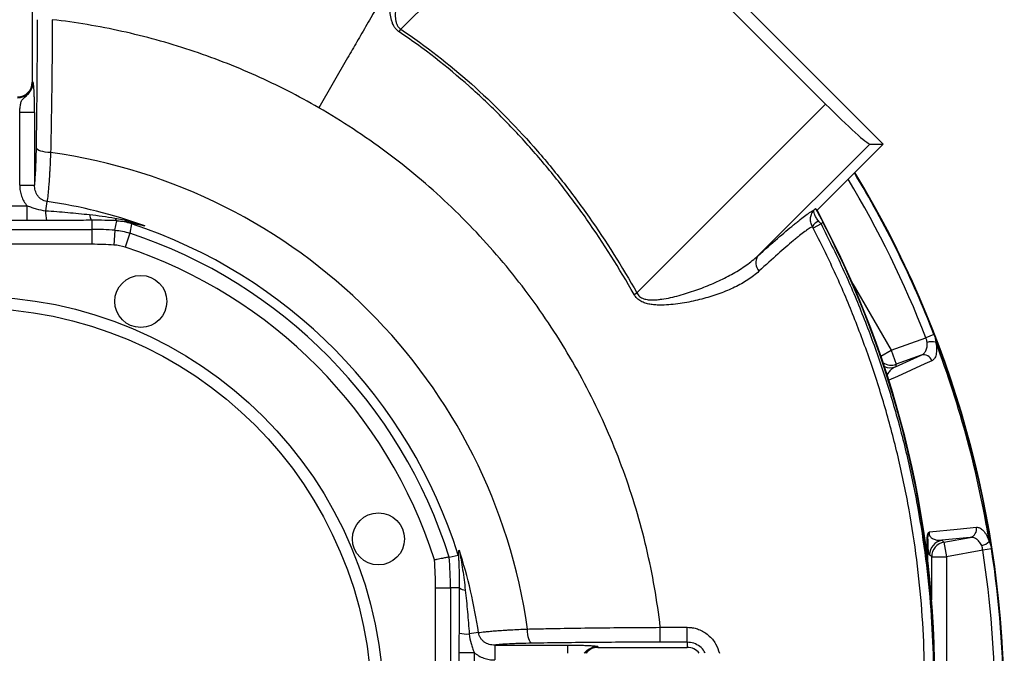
# Model space of a CAD drawing. Header units: millimetres. Extents: x 1254 to 1966, y 1010 to 1960.
# Tile 7 of 9: x 1626 to 1957, y 1428 to 1640. Entities that reach past the tile are written whole.
import ezdxf

# ---------------------------------------------------------------- set-up
doc = ezdxf.new("R2010")
doc.units = ezdxf.units.MM

msp = doc.modelspace()

# ---------------------------------------------------------------- linework, layer by layer
at = {"color": 7, "linetype": 'Continuous', "lineweight": 25}
for p, q in [((1799.3, 1715.33), (1915.97, 1598.66)), ((1812.72, 1695.98), (1753.99, 1637.26)), ((1812.72, 1695.98), (1896.62, 1612.08)), ((1630.15, 1649.51), (1630.15, 1619.51)), ((1753.39, 1636.37), (1753.99, 1637.26)), ((1736.07, 1627.62), (1726.4, 1610.86)), ((1630.42, 1619.51), (1630.15, 1619.51)), ((1833.2, 1548.66), (1896.62, 1612.08)), ((1630.92, 1609.27), (1625.93, 1609.27)), ((1625.93, 1584.84), (1625.93, 1609.27)), ((1630.92, 1609.27), (1630.92, 1584.84)), ((1911.45, 1598.66), (1873.88, 1561.09)), ((1915.97, 1598.66), (1893.76, 1576.45)), ((1911.45, 1598.66), (1915.97, 1598.66)), ((1625.93, 1584.84), (1630.92, 1584.84)), ((1591.87, 1577.92), (1628.42, 1577.92)), ((1628.42, 1572.93), (1628.42, 1577.92)), ((1634.65, 1576.28), (1635.1, 1579.39)), ((1892.81, 1576.59), (1893.19, 1576.98)), ((1628.42, 1572.93), (1591.87, 1572.93)), ((1650.15, 1573.05), (1650.15, 1569.97)), ((1657.91, 1569.72), (1658.59, 1572.81)), ((1663.46, 1571.86), (1662.91, 1568.75)), ((1895.08, 1571.8), (1892.45, 1570.44)), ((1895.7, 1572.42), (1895.08, 1571.8)), ((1570.15, 1569.97), (1650.15, 1569.97)), ((1650.15, 1569.97), (1650.15, 1564.98)), ((1657.91, 1569.72), (1657.59, 1564.74)), ((1662.91, 1568.75), (1661.34, 1564.01)), ((1650.15, 1564.98), (1570.15, 1564.98)), ((1832.27, 1548.13), (1833.2, 1548.66)), ((1933.02, 1534.65), (1930.28, 1533.59)), ((1918.66, 1529.35), (1930.28, 1533.59)), ((1918.66, 1529.35), (1920.36, 1524.66)), ((1920.05, 1523.78), (1928.73, 1527.7)), ((1920.36, 1524.66), (1920.05, 1523.78)), ((1928.73, 1527.7), (1920.36, 1524.66)), ((1945.15, 1466.45), (1935.67, 1465.5)), ((1935.67, 1465.5), (1936.38, 1464.9)), ((1936.38, 1464.9), (1945.15, 1466.45)), ((1936.38, 1464.9), (1937.24, 1459.98)), ((1949.43, 1462.13), (1937.24, 1459.98)), ((1952.33, 1462.58), (1949.43, 1462.13)), ((1770.16, 1459.87), (1773.25, 1460.48)), ((1932.25, 1459.98), (1931.54, 1460.58)), ((1932.25, 1459.98), (1937.24, 1459.98)), ((1937.24, 1459.98), (1937.24, 1359.04)), ((1765.61, 1449.51), (1770.6, 1449.51)), ((1765.61, 1369.51), (1765.61, 1449.51)), ((1770.6, 1449.51), (1770.6, 1369.51)), ((1773.69, 1449.51), (1770.6, 1449.51)), ((1841.11, 1436.25), (1850.15, 1436.25)), ((1850.15, 1431.25), (1850.15, 1436.25)), ((1780.03, 1434.47), (1776.92, 1434.01)), ((1785.48, 1430.28), (1809.91, 1430.28)), ((1785.48, 1430.28), (1785.48, 1425.29)), ((1820.15, 1429.79), (1820.15, 1429.51)), ((1820.15, 1429.51), (1850.15, 1429.51)), ((1850.15, 1431.25), (1841.11, 1431.25)), ((1850.15, 1431.25), (1850.15, 1429.51)), ((1773.57, 1391.24), (1773.57, 1427.79)), ((1773.57, 1427.79), (1778.56, 1427.79)), ((1778.56, 1427.79), (1778.56, 1391.24))]:
    msp.add_line(p, q, dxfattribs=at)
at = {"color": 8, "linetype": 'Continuous', "lineweight": 25}
for p, q in [((1905.73, 1551.74), (1918.66, 1529.35)), ((1915.2, 1527.36), (1918.66, 1529.35)), ((1930.67, 1459.6), (1930.75, 1466.19)), ((1930.97, 1465.87), (1930.87, 1458.18)), ((1932.25, 1445.46), (1932.25, 1459.98)), ((1809.91, 1430.28), (1809.91, 1427.51))]:
    msp.add_line(p, q, dxfattribs=at)
at = {"color": 7, "linetype": 'Continuous', "lineweight": 25, "flags": 128}
for points in [[(1636.31, 1595.83), (1635.4, 1595.88), (1634.52, 1595.98), (1633.72, 1596.13), (1633.01, 1596.32), (1632.41, 1596.55), (1631.96, 1596.8), (1631.67, 1597.07), (1631.54, 1597.35)], [(1932.32, 1525.81), (1930, 1524.76), (1920.73, 1520.57), (1917.84, 1519.27)], [(1931.49, 1468.31), (1940.81, 1469.23), (1947.3, 1469.88)], [(1797.99, 1430.9), (1797.71, 1431.03), (1797.44, 1431.33), (1797.18, 1431.78), (1796.96, 1432.37), (1796.77, 1433.08), (1796.62, 1433.89), (1796.52, 1434.76), (1796.46, 1435.68)]]:
    msp.add_lwpolyline(points, dxfattribs=at)
at = {"color": 7, "linetype": 'Continuous', "lineweight": 25}
for centre, radius in [((1666.59, 1545.78), 8.75), ((1610.15, 1409.51), 138), ((1610.15, 1409.51), 134), ((1746.42, 1465.96), 8.75)]:
    msp.add_circle(centre, radius, dxfattribs=at)
for centre, radius, start, end in [((1625.15, 1619.51), 5, 270, 0), ((1625.15, 1619.51), 5.28, 270, 0), ((1610.15, 1409.51), 188.15, 7.9948, 82.0052), ((1610.15, 1409.51), 346.5, 360, 31.2259), ((1610.15, 1409.51), 171.7, 70.3237, 81.6431), ((1650.52, 1575.79), 15.88, 178.2017, 190.2461), ((1652.17, 1574.92), 2.75, 179.1821, 222.7648), ((1600.29, 1419.09), 333, 358.2411, 28.2016), ((1659.25, 1574.2), 1.43, 195.7488, 247.6505), ((1657.22, 1552.83), 20.03, 71.8403, 86.061), ((1610.15, 1409.51), 170.88, 17.3534, 71.8206), ((1896.08, 1568.75), 4.44, 113.8311, 150.9872), ((1600.29, 1419.09), 332.83, 358.2411, 27.4319), ((1650.15, 1449.51), 120.46, 86.3037, 90), ((1610.15, 1409.51), 167.75, 17.4686, 71.6683), ((1650.15, 1449.51), 115.46, 86.3037, 90), ((1610.15, 1409.51), 162.76, 17.6623, 71.6683), ((1877.45, 1558.76), 4.27, 146.9255, 221.2934), ((1932.28, 1526.52), 5.71, 76.3862, 105.5447), ((1610.15, 1409.51), 345.92, 9.2484, 20.7516), ((1929.54, 1524.9), 2.92, 18.1967, 106.0741), ((1944.44, 1469.28), 2.92, 283.9259, 11.8033), ((1930.5, 1465.79), 0.471, 10.2751, 57.9757), ((1936.54, 1460.57), 5, 100.0659, 179.9341), ((1947.62, 1469.24), 5.71, 284.4553, 313.6138), ((1610.15, 1409.51), 171.7, 8.3569, 17.8637), ((1937.25, 1459.97), 5, 100.0659, 179.9341), ((1610.15, 1409.51), 343.34, 351.1846, 8.8154), ((1610.15, 1409.51), 346.28, 351.1846, 8.8154), ((1650.15, 1449.51), 115.46, 0, 4.6601), ((1650.15, 1449.51), 120.46, 0, 4.9315), ((1775.56, 1451.53), 2.75, 227.2352, 270.8179), ((1776.42, 1449.88), 15.88, 259.7539, 271.7983), ((1820.15, 1424.51), 5, 90, 143.1301), ((1850.15, 1424.51), 5, 36.8699, 90)]:
    msp.add_arc(centre, radius, start, end, dxfattribs=at)
at = {"color": 8, "linetype": 'Continuous', "lineweight": 25}
for centre, radius, start, end in [((1610.15, 1409.51), 346.28, 21.1846, 31.2168), ((1610.15, 1409.51), 346.38, 360, 31.2211), ((1610.15, 1409.51), 343.34, 21.1846, 31.0966), ((1918.66, 1529.36), 5, 237.2111, 289.9339), ((1918.34, 1528.49), 5, 246.8166, 289.9354), ((1820.15, 1424.51), 5.28, 90, 145.3446)]:
    msp.add_arc(centre, radius, start, end, dxfattribs=at)
at = {"color": 7, "linetype": 'Continuous', "lineweight": 25}
for centre, major_axis, ratio, start_param, end_param in [((1897.36, 1612.82), (-14.14, 14.14), 0.052408, 1.570796, 3.089233), ((1680.01, 1339.37), (-239.35, 239.35), 0.942905, 4.761158, 4.763443)]:
    msp.add_ellipse(centre, major_axis=major_axis, ratio=ratio, start_param=start_param, end_param=end_param, dxfattribs=at)
for points, knots in [([(1753.39, 1636.37), (1753.06, 1636.6), (1752.76, 1636.85), (1752.21, 1637.43), (1751.96, 1637.75), (1751.53, 1638.42), (1751.35, 1638.77), (1751.05, 1639.5), (1750.92, 1639.88), (1750.61, 1641.02), (1750.49, 1641.79), (1750.37, 1642.96), (1750.35, 1643.35), (1750.32, 1644.12), (1750.31, 1644.51), (1750.31, 1645.67), (1750.34, 1646.43), (1750.45, 1647.95), (1750.52, 1648.7), (1750.79, 1650.95), (1751.02, 1652.43), (1751.29, 1653.9)], [0, 0, 0, 0, 0.0625, 0.0625, 0.125, 0.125, 0.1875, 0.1875, 0.25, 0.25, 0.375, 0.375, 0.4375, 0.4375, 0.5, 0.5, 0.625, 0.625, 0.75, 0.75, 1, 1, 1, 1]), ([(1754.43, 1653.39), (1754.01, 1652.07), (1753.62, 1650.73), (1752.91, 1648.03), (1752.6, 1646.66), (1752.27, 1644.57), (1752.17, 1643.87), (1752.07, 1642.44), (1752.05, 1641.72), (1752.14, 1640.65), (1752.19, 1640.3), (1752.34, 1639.59), (1752.44, 1639.24), (1752.66, 1638.74), (1752.74, 1638.58), (1752.94, 1638.26), (1753.04, 1638.11), (1753.28, 1637.83), (1753.4, 1637.7), (1753.68, 1637.46), (1753.83, 1637.36), (1753.99, 1637.26)], [0, 0, 0, 0, 0.25, 0.25, 0.5, 0.5, 0.625, 0.625, 0.75, 0.75, 0.8125, 0.8125, 0.875, 0.875, 0.90625, 0.90625, 0.9375, 0.9375, 0.96875, 0.96875, 1, 1, 1, 1]), ([(1631.54, 1597.35), (1631.65, 1604.36), (1631.74, 1611.46), (1631.86, 1625.83), (1631.89, 1633.11), (1631.89, 1640.47)], [0, 0, 0, 0, 0.5, 0.5, 1, 1, 1, 1]), ([(1636.88, 1640.47), (1636.88, 1638.57), (1636.87, 1636.67), (1636.84, 1632.88), (1636.83, 1630.99), (1636.78, 1625.32), (1636.74, 1621.57), (1636.6, 1610.39), (1636.47, 1603.05), (1636.31, 1595.83)], [0, 0, 0, 0, 0.125, 0.125, 0.25, 0.25, 0.5, 0.5, 1, 1, 1, 1]), ([(1726.4, 1610.86), (1719.54, 1614.82), (1712.49, 1618.42), (1698.05, 1624.9), (1690.67, 1627.77), (1675.64, 1632.73), (1668.01, 1634.84), (1652.55, 1638.25), (1644.74, 1639.56), (1636.88, 1640.47)], [0, 0, 0, 0, 0.25, 0.25, 0.5, 0.5, 0.75, 0.75, 1, 1, 1, 1]), ([(1745.07, 1643.21), (1744.81, 1642.75), (1743.95, 1641.27), (1742.54, 1638.82), (1740.84, 1635.89), (1739.2, 1633.04), (1737.61, 1630.28), (1736.58, 1628.49), (1736.07, 1627.62)], [0.81912001, 0.81912001, 0.81912001, 0.81912001, 0.82100218, 0.82522941, 0.82945663, 0.83368385, 0.83791107, 0.8421383, 0.8421383, 0.8421383, 0.8421383]), ([(1753.99, 1637.26), (1762.35, 1631.62), (1770.21, 1625.47), (1785.05, 1612.26), (1792.03, 1605.21), (1801.89, 1594), (1805.08, 1590.16), (1809.72, 1584.25), (1811.24, 1582.26), (1814.24, 1578.22), (1815.71, 1576.18), (1822.92, 1565.91), (1828.25, 1557.41), (1833.2, 1548.66)], [0, 0, 0, 0, 0.25, 0.25, 0.5, 0.5, 0.625, 0.625, 0.6875, 0.6875, 0.75, 0.75, 1, 1, 1, 1]), ([(1832.27, 1548.13), (1827.36, 1556.82), (1822.07, 1565.25), (1813.49, 1577.49), (1810.52, 1581.5), (1804.36, 1589.34), (1801.18, 1593.18), (1796.24, 1598.79), (1794.57, 1600.64), (1791.17, 1604.29), (1789.44, 1606.08), (1784.19, 1611.37), (1780.6, 1614.79), (1769.49, 1624.67), (1761.67, 1630.78), (1753.39, 1636.37)], [0, 0, 0, 0, 0.25, 0.25, 0.375, 0.375, 0.5, 0.5, 0.5625, 0.5625, 0.625, 0.625, 0.75, 0.75, 1, 1, 1, 1]), ([(1625.93, 1609.27), (1625.97, 1609.81), (1626.01, 1610.33), (1626.09, 1611.1), (1626.12, 1611.35), (1626.19, 1611.82), (1626.23, 1612.05), (1626.33, 1612.48), (1626.38, 1612.69), (1626.52, 1613.07), (1626.6, 1613.25), (1626.8, 1613.58), (1626.92, 1613.74), (1627.2, 1614.05), (1627.36, 1614.19), (1627.7, 1614.49), (1627.88, 1614.64), (1628.24, 1614.96), (1628.42, 1615.13), (1628.96, 1615.66), (1629.29, 1616.06), (1629.7, 1616.72), (1629.82, 1616.95), (1630.04, 1617.43), (1630.13, 1617.68), (1630.28, 1618.19), (1630.33, 1618.45), (1630.39, 1618.85), (1630.4, 1618.98), (1630.42, 1619.24), (1630.42, 1619.38), (1630.42, 1619.51)], [0, 0, 0, 0, 0.125, 0.125, 0.1875, 0.1875, 0.25, 0.25, 0.3125, 0.3125, 0.375, 0.375, 0.4375, 0.4375, 0.5, 0.5, 0.5625, 0.5625, 0.625, 0.625, 0.75, 0.75, 0.8125, 0.8125, 0.875, 0.875, 0.9375, 0.9375, 0.96875, 0.96875, 1, 1, 1, 1]), ([(1630.92, 1609.27), (1630.92, 1609.91), (1630.92, 1610.54), (1630.91, 1611.47), (1630.9, 1611.78), (1630.89, 1612.39), (1630.89, 1612.7), (1630.87, 1613.59), (1630.85, 1614.15), (1630.82, 1615.22), (1630.8, 1615.73), (1630.75, 1616.65), (1630.73, 1617.07), (1630.69, 1617.63), (1630.67, 1617.81), (1630.64, 1618.13), (1630.63, 1618.28), (1630.58, 1618.7), (1630.55, 1618.92), (1630.5, 1619.19), (1630.49, 1619.26), (1630.46, 1619.37), (1630.45, 1619.4), (1630.44, 1619.46), (1630.43, 1619.48), (1630.42, 1619.51)], [0, 0, 0, 0, 0.125, 0.125, 0.1875, 0.1875, 0.25, 0.25, 0.375, 0.375, 0.5, 0.5, 0.625, 0.625, 0.6875, 0.6875, 0.75, 0.75, 0.875, 0.875, 0.9375, 0.9375, 0.96875, 0.96875, 1, 1, 1, 1]), ([(1841.1, 1436.25), (1840.07, 1445.22), (1838.5, 1454.12), (1834.36, 1471.7), (1831.77, 1480.36), (1825.61, 1497.34), (1822.03, 1505.64), (1813.94, 1521.78), (1809.42, 1529.62), (1799.51, 1544.71), (1794.11, 1551.97), (1782.51, 1565.8), (1776.31, 1572.38), (1763.18, 1584.78), (1756.25, 1590.59), (1741.77, 1601.38), (1734.21, 1606.35), (1726.4, 1610.86)], [0, 0, 0, 0, 0.125, 0.125, 0.25, 0.25, 0.375, 0.375, 0.5, 0.5, 0.625, 0.625, 0.75, 0.75, 0.875, 0.875, 1, 1, 1, 1]), ([(1630.92, 1584.84), (1630.96, 1585.11), (1630.99, 1585.41), (1631.06, 1586.1), (1631.09, 1586.48), (1631.19, 1587.73), (1631.25, 1588.69), (1631.33, 1590.3), (1631.35, 1590.87), (1631.4, 1592.07), (1631.42, 1592.68), (1631.48, 1594.59), (1631.51, 1595.93), (1631.54, 1597.35)], [0, 0, 0, 0, 0.125, 0.125, 0.25, 0.25, 0.5, 0.5, 0.625, 0.625, 0.75, 0.75, 1, 1, 1, 1]), ([(1636.31, 1595.83), (1636.23, 1593.84), (1636.14, 1591.96), (1636.02, 1589.77), (1635.99, 1589.34), (1635.94, 1588.49), (1635.92, 1588.08), (1635.84, 1586.87), (1635.73, 1585.35), (1635.63, 1584.02), (1635.55, 1583.1), (1635.52, 1582.8), (1635.46, 1582.24), (1635.44, 1581.97), (1635.3, 1580.7), (1635.2, 1579.93), (1635.1, 1579.39)], [0, 0, 0, 0, 0.25, 0.25, 0.3125, 0.3125, 0.375, 0.375, 0.5, 0.625, 0.625, 0.6875, 0.6875, 0.75, 0.75, 1, 1, 1, 1]), ([(1625.93, 1584.84), (1625.93, 1584.21), (1625.98, 1583.58), (1626.19, 1582.34), (1626.34, 1581.74), (1626.76, 1580.57), (1627.03, 1579.99), (1627.65, 1578.91), (1628.01, 1578.4), (1628.42, 1577.92)], [0, 0, 0, 0, 0.25, 0.25, 0.5, 0.5, 0.75, 0.75, 1, 1, 1, 1]), ([(1635.1, 1579.39), (1634.78, 1579.44), (1634.48, 1579.52), (1634.03, 1579.68), (1633.89, 1579.74), (1633.6, 1579.88), (1633.46, 1579.96), (1633.05, 1580.21), (1632.8, 1580.4), (1632.34, 1580.83), (1632.13, 1581.07), (1631.77, 1581.58), (1631.61, 1581.85), (1631.34, 1582.42), (1631.23, 1582.71), (1631.06, 1583.31), (1631, 1583.61), (1630.93, 1584.22), (1630.91, 1584.53), (1630.92, 1584.84)], [0, 0, 0, 0, 0.125, 0.125, 0.1875, 0.1875, 0.25, 0.25, 0.375, 0.375, 0.5, 0.5, 0.625, 0.625, 0.75, 0.75, 0.875, 0.875, 1, 1, 1, 1]), ([(1628.42, 1577.92), (1628.93, 1577.75), (1629.44, 1577.57), (1630.46, 1577.22), (1630.97, 1577.05), (1632.51, 1576.6), (1633.56, 1576.38), (1634.65, 1576.28)], [0, 0, 0, 0, 0.25, 0.25, 0.5, 0.5, 1, 1, 1, 1]), ([(1634.65, 1576.28), (1637.11, 1576.11), (1639.58, 1575.91), (1644.51, 1575.47), (1646.96, 1575.22), (1649.41, 1574.96)], [0, 0, 0, 0, 0.5, 0.5, 1, 1, 1, 1]), ([(1649.41, 1574.96), (1650.84, 1574.81), (1652.26, 1574.63), (1655.08, 1574.25), (1656.48, 1574.04), (1657.88, 1573.81)], [0, 0, 0, 0, 0.5, 0.5, 1, 1, 1, 1]), ([(1873.88, 1561.09), (1876.25, 1563.24), (1878.43, 1565.17), (1882.43, 1568.64), (1884.23, 1570.18), (1886.25, 1571.83), (1886.64, 1572.15), (1887.4, 1572.75), (1887.76, 1573.04), (1888.81, 1573.86), (1889.45, 1574.35), (1890.61, 1575.2), (1891.14, 1575.57), (1892.07, 1576.17), (1892.47, 1576.42), (1892.81, 1576.59)], [0, 0, 0, 0, 0.25, 0.25, 0.5, 0.5, 0.5625, 0.5625, 0.625, 0.625, 0.75, 0.75, 0.875, 0.875, 1, 1, 1, 1]), ([(1892.2, 1570.9), (1891.94, 1571.38), (1891.76, 1571.89), (1891.61, 1572.67), (1891.58, 1572.93), (1891.56, 1573.45), (1891.57, 1573.71), (1891.66, 1574.47), (1891.79, 1574.94), (1892.1, 1575.61), (1892.22, 1575.83), (1892.43, 1576.13), (1892.5, 1576.23), (1892.65, 1576.41), (1892.73, 1576.51), (1892.81, 1576.59)], [0, 0, 0, 0, 0.25, 0.25, 0.375, 0.375, 0.5, 0.5, 0.75, 0.75, 0.875, 0.875, 0.9375, 0.9375, 1, 1, 1, 1]), ([(1894.29, 1572.81), (1893.95, 1573.22), (1893.67, 1573.63), (1893.31, 1574.22), (1893.2, 1574.41), (1893.02, 1574.78), (1892.94, 1574.96), (1892.75, 1575.46), (1892.68, 1575.75), (1892.66, 1576.13), (1892.67, 1576.24), (1892.71, 1576.39), (1892.72, 1576.43), (1892.76, 1576.52), (1892.78, 1576.56), (1892.81, 1576.59)], [0, 0, 0, 0, 0.25, 0.25, 0.375, 0.375, 0.5, 0.5, 0.75, 0.75, 0.875, 0.875, 0.9375, 0.9375, 1, 1, 1, 1]), ([(1893.19, 1576.98), (1893.2, 1576.96), (1893.23, 1576.92), (1893.32, 1576.79), (1893.38, 1576.69), (1893.52, 1576.45), (1893.6, 1576.3), (1893.79, 1575.96), (1893.9, 1575.76), (1894.14, 1575.34), (1894.26, 1575.12), (1894.53, 1574.63), (1894.67, 1574.37), (1894.95, 1573.84), (1895.1, 1573.56), (1895.4, 1572.99), (1895.55, 1572.71), (1895.7, 1572.42)], [0, 0, 0, 0, 0.125, 0.125, 0.25, 0.25, 0.375, 0.375, 0.5, 0.5, 0.625, 0.625, 0.75, 0.75, 0.875, 0.875, 1, 1, 1, 1]), ([(1634.89, 1572.96), (1633.81, 1572.96), (1632.74, 1572.95), (1630.59, 1572.94), (1629.51, 1572.93), (1628.42, 1572.93)], [0, 0, 0, 0, 0.5, 0.5, 1, 1, 1, 1]), ([(1650.15, 1573.05), (1648.89, 1573.04), (1647.62, 1573.03), (1645.09, 1573.01), (1643.82, 1573), (1640, 1572.98), (1637.45, 1572.97), (1634.89, 1572.96)], [0, 0, 0, 0, 0.25, 0.25, 0.5, 0.5, 1, 1, 1, 1]), ([(1658.71, 1572.88), (1657.32, 1572.95), (1655.9, 1573), (1653.04, 1573.06), (1651.6, 1573.07), (1650.15, 1573.05)], [0, 0, 0, 0, 0.5, 0.5, 1, 1, 1, 1]), ([(1657.88, 1573.81), (1659.58, 1573.53), (1661.27, 1573.15), (1663.79, 1572.48), (1664.63, 1572.24), (1666.3, 1571.73), (1667.13, 1571.46), (1667.96, 1571.19)], [0, 0, 0, 0, 0.5, 0.5, 0.75, 0.75, 1, 1, 1, 1]), ([(1658.71, 1572.88), (1660.24, 1572.81), (1661.76, 1572.59), (1664.06, 1572.14), (1664.84, 1571.97), (1666, 1571.69), (1666.39, 1571.59), (1667.18, 1571.4), (1667.57, 1571.29), (1667.96, 1571.19)], [0, 0, 0, 0, 0.5, 0.5, 0.75, 0.75, 0.875, 0.875, 1, 1, 1, 1]), ([(1667.96, 1571.19), (1667.44, 1571.29), (1666.93, 1571.39), (1666.2, 1571.52), (1665.96, 1571.56), (1665.5, 1571.64), (1665.27, 1571.68), (1664.84, 1571.74), (1664.64, 1571.77), (1664.27, 1571.82), (1664.09, 1571.85), (1663.8, 1571.88), (1663.67, 1571.89), (1663.51, 1571.89), (1663.46, 1571.88), (1663.46, 1571.86)], [0, 0, 0, 0, 0.25, 0.25, 0.375, 0.375, 0.5, 0.5, 0.625, 0.625, 0.75, 0.75, 0.875, 0.875, 1, 1, 1, 1]), ([(1892.2, 1570.9), (1891.9, 1570.76), (1891.53, 1570.55), (1890.9, 1570.14), (1890.67, 1569.99), (1890.19, 1569.65), (1889.93, 1569.47), (1889.12, 1568.87), (1888.52, 1568.41), (1887.53, 1567.63), (1887.19, 1567.36), (1886.47, 1566.77), (1886.1, 1566.47), (1884.18, 1564.87), (1882.45, 1563.37), (1878.63, 1559.97), (1876.53, 1558.06), (1874.25, 1555.95)], [0, 0, 0, 0, 0.125, 0.125, 0.1875, 0.1875, 0.25, 0.25, 0.375, 0.375, 0.4375, 0.4375, 0.5, 0.5, 0.75, 0.75, 1, 1, 1, 1]), ([(1833.2, 1548.66), (1833.31, 1548.42), (1833.45, 1548.2), (1833.77, 1547.78), (1833.95, 1547.59), (1834.57, 1547.09), (1835.03, 1546.86), (1836.02, 1546.52), (1836.52, 1546.42), (1837.54, 1546.3), (1838.05, 1546.28), (1839.08, 1546.29), (1839.58, 1546.32), (1840.59, 1546.41), (1841.09, 1546.47), (1842.58, 1546.68), (1843.56, 1546.87), (1845.5, 1547.29), (1846.47, 1547.53), (1848.38, 1548.05), (1849.32, 1548.33), (1852.1, 1549.2), (1853.91, 1549.84), (1857.42, 1551.2), (1859.13, 1551.93), (1861.63, 1553.1), (1862.45, 1553.5), (1864.06, 1554.33), (1864.84, 1554.76), (1867.15, 1556.07), (1868.61, 1556.99), (1871.37, 1558.95), (1872.67, 1559.98), (1873.88, 1561.09)], [0, 0, 0, 0, 0.015625, 0.015625, 0.03125, 0.03125, 0.0625, 0.0625, 0.09375, 0.09375, 0.125, 0.125, 0.15625, 0.15625, 0.1875, 0.1875, 0.25, 0.25, 0.3125, 0.3125, 0.375, 0.375, 0.5, 0.5, 0.625, 0.625, 0.6875, 0.6875, 0.75, 0.75, 0.875, 0.875, 1, 1, 1, 1]), ([(1874.25, 1555.95), (1873.1, 1554.88), (1871.84, 1553.92), (1869.1, 1552.12), (1867.63, 1551.3), (1865.27, 1550.16), (1864.46, 1549.8), (1862.79, 1549.1), (1861.95, 1548.77), (1859.35, 1547.82), (1857.56, 1547.26), (1853.87, 1546.25), (1851.96, 1545.81), (1849, 1545.26), (1848, 1545.1), (1845.97, 1544.82), (1844.94, 1544.71), (1842.88, 1544.56), (1841.84, 1544.52), (1840.27, 1544.55), (1839.74, 1544.57), (1838.69, 1544.66), (1838.15, 1544.73), (1837.1, 1544.92), (1836.58, 1545.04), (1835.81, 1545.29), (1835.56, 1545.39), (1835.06, 1545.6), (1834.81, 1545.72), (1834.33, 1545.99), (1834.1, 1546.13), (1833.67, 1546.46), (1833.45, 1546.64), (1832.87, 1547.22), (1832.54, 1547.65), (1832.27, 1548.13)], [0, 0, 0, 0, 0.125, 0.125, 0.25, 0.25, 0.3125, 0.3125, 0.375, 0.375, 0.5, 0.5, 0.625, 0.625, 0.6875, 0.6875, 0.75, 0.75, 0.8125, 0.8125, 0.84375, 0.84375, 0.875, 0.875, 0.90625, 0.90625, 0.921875, 0.921875, 0.9375, 0.9375, 0.953125, 0.953125, 0.96875, 0.96875, 1, 1, 1, 1]), ([(1933.02, 1534.65), (1933.11, 1534.42), (1933.19, 1534.19), (1933.34, 1533.73), (1933.41, 1533.51), (1933.51, 1533.08), (1933.56, 1532.87), (1933.61, 1532.46), (1933.62, 1532.27), (1933.62, 1532.07)], [0, 0, 0, 0, 0.25, 0.25, 0.5, 0.5, 0.75, 0.75, 1, 1, 1, 1]), ([(1928.73, 1527.7), (1929.05, 1527.84), (1929.35, 1528.03), (1929.88, 1528.54), (1930.11, 1528.85), (1930.4, 1529.4), (1930.48, 1529.6), (1930.62, 1530.02), (1930.67, 1530.24), (1930.75, 1530.72), (1930.78, 1530.97), (1930.79, 1531.49), (1930.78, 1531.75), (1930.75, 1532.03)], [0, 0, 0, 0, 0.25, 0.25, 0.5, 0.5, 0.625, 0.625, 0.75, 0.75, 0.875, 0.875, 1, 1, 1, 1]), ([(1930.75, 1532.03), (1930.71, 1532.29), (1930.65, 1532.55), (1930.49, 1533.07), (1930.39, 1533.33), (1930.28, 1533.59)], [0, 0, 0, 0, 0.5, 0.5, 1, 1, 1, 1]), ([(1933.62, 1532.07), (1933.7, 1531.67), (1933.77, 1531.29), (1933.86, 1530.53), (1933.88, 1530.16), (1933.9, 1529.46), (1933.89, 1529.13), (1933.83, 1528.5), (1933.78, 1528.2), (1933.6, 1527.38), (1933.42, 1526.93), (1932.94, 1526.21), (1932.65, 1525.96), (1932.32, 1525.81)], [0, 0, 0, 0, 0.125, 0.125, 0.25, 0.25, 0.375, 0.375, 0.5, 0.5, 0.75, 0.75, 1, 1, 1, 1]), ([(1947.3, 1469.88), (1947.67, 1469.91), (1948.04, 1469.84), (1948.62, 1469.55), (1948.82, 1469.43), (1949.2, 1469.13), (1949.39, 1468.95), (1949.77, 1468.54), (1949.96, 1468.31), (1950.32, 1467.79), (1950.5, 1467.5), (1950.83, 1466.89), (1950.99, 1466.57), (1951.3, 1465.87), (1951.44, 1465.49), (1951.57, 1465.1)], [0, 0, 0, 0, 0.25, 0.25, 0.375, 0.375, 0.5, 0.5, 0.625, 0.625, 0.75, 0.75, 0.875, 0.875, 1, 1, 1, 1]), ([(1930.75, 1466.19), (1930.76, 1466.46), (1930.77, 1466.71), (1930.83, 1467.19), (1930.88, 1467.41), (1931, 1467.79), (1931.08, 1467.96), (1931.22, 1468.13), (1931.27, 1468.18), (1931.38, 1468.25), (1931.44, 1468.28), (1931.49, 1468.31)], [0, 0, 0, 0, 0.25, 0.25, 0.5, 0.5, 0.75, 0.75, 0.875, 0.875, 1, 1, 1, 1]), ([(1930.97, 1465.87), (1930.97, 1466.12), (1930.98, 1466.36), (1931.03, 1466.82), (1931.07, 1467.04), (1931.17, 1467.44), (1931.23, 1467.63), (1931.33, 1467.89), (1931.36, 1467.98), (1931.43, 1468.15), (1931.46, 1468.23), (1931.49, 1468.31)], [0, 0, 0, 0, 0.25, 0.25, 0.5, 0.5, 0.75, 0.75, 0.875, 0.875, 1, 1, 1, 1]), ([(1931.54, 1460.58), (1931.48, 1460.62), (1931.43, 1460.73), (1931.33, 1461.09), (1931.28, 1461.34), (1931.21, 1461.88), (1931.18, 1462.09), (1931.13, 1462.57), (1931.11, 1462.85), (1931.07, 1463.33), (1931.06, 1463.5), (1931.04, 1463.87), (1931.03, 1464.08), (1931.01, 1464.52), (1931, 1464.76), (1930.98, 1465.28), (1930.97, 1465.56), (1930.97, 1465.87)], [0, 0, 0, 0, 0.25, 0.25, 0.5, 0.5, 0.625, 0.625, 0.75, 0.75, 0.8125, 0.8125, 0.875, 0.875, 0.9375, 0.9375, 1, 1, 1, 1]), ([(1931.49, 1468.31), (1931.47, 1468.25), (1931.46, 1468.18), (1931.43, 1468.04), (1931.42, 1467.95), (1931.41, 1467.78), (1931.41, 1467.69), (1931.42, 1467.52), (1931.43, 1467.45), (1931.48, 1467.25), (1931.52, 1467.15), (1931.6, 1466.97), (1931.64, 1466.9), (1931.77, 1466.7), (1931.86, 1466.6), (1932.05, 1466.41), (1932.14, 1466.34), (1932.42, 1466.13), (1932.61, 1466.03), (1932.99, 1465.86), (1933.18, 1465.79), (1933.75, 1465.62), (1934.13, 1465.55), (1934.9, 1465.48), (1935.28, 1465.48), (1935.67, 1465.5)], [0, 0, 0, 0, 0.015625, 0.015625, 0.03125, 0.03125, 0.046875, 0.046875, 0.0625, 0.0625, 0.09375, 0.09375, 0.125, 0.125, 0.1875, 0.1875, 0.25, 0.25, 0.375, 0.375, 0.5, 0.5, 0.75, 0.75, 1, 1, 1, 1]), ([(1949.05, 1463.71), (1948.94, 1463.96), (1948.82, 1464.2), (1948.55, 1464.65), (1948.4, 1464.85), (1948.1, 1465.22), (1947.94, 1465.38), (1947.6, 1465.68), (1947.43, 1465.81), (1947.09, 1466.03), (1946.91, 1466.13), (1946.56, 1466.28), (1946.38, 1466.34), (1945.84, 1466.47), (1945.49, 1466.49), (1945.15, 1466.45)], [0, 0, 0, 0, 0.125, 0.125, 0.25, 0.25, 0.375, 0.375, 0.5, 0.5, 0.625, 0.625, 0.75, 0.75, 1, 1, 1, 1]), ([(1951.57, 1465.1), (1951.66, 1464.94), (1951.75, 1464.76), (1951.91, 1464.38), (1951.98, 1464.18), (1952.1, 1463.75), (1952.15, 1463.53), (1952.25, 1463.06), (1952.29, 1462.82), (1952.33, 1462.58)], [0, 0, 0, 0, 0.25, 0.25, 0.5, 0.5, 0.75, 0.75, 1, 1, 1, 1]), ([(1773.33, 1461.27), (1773.33, 1461.48), (1773.34, 1461.66), (1773.4, 1461.9), (1773.43, 1461.97), (1773.47, 1462.06), (1773.49, 1462.09), (1773.53, 1462.14), (1773.55, 1462.16), (1773.57, 1462.18)], [0, 0, 0, 0, 0.5, 0.5, 0.75, 0.75, 0.875, 0.875, 1, 1, 1, 1]), ([(1773.57, 1462.18), (1773.62, 1461.93), (1773.67, 1461.66), (1773.77, 1461.13), (1773.82, 1460.86), (1773.96, 1460.04), (1774.06, 1459.49), (1774.35, 1457.83), (1774.54, 1456.71), (1774.88, 1454.46), (1775.04, 1453.33), (1775.34, 1451.06), (1775.47, 1449.92), (1775.59, 1448.78)], [0, 0, 0, 0, 0.0625, 0.0625, 0.125, 0.125, 0.25, 0.25, 0.5, 0.5, 0.75, 0.75, 1, 1, 1, 1]), ([(1949.43, 1462.13), (1949.39, 1462.4), (1949.35, 1462.67), (1949.23, 1463.2), (1949.16, 1463.47), (1949.05, 1463.71)], [0, 0, 0, 0, 0.5, 0.5, 1, 1, 1, 1]), ([(1770.16, 1459.87), (1770.14, 1459.86), (1770.1, 1459.85), (1769.95, 1459.82), (1769.84, 1459.8), (1769.58, 1459.75), (1769.42, 1459.72), (1769.06, 1459.65), (1768.85, 1459.61), (1768.4, 1459.52), (1768.15, 1459.47), (1767.63, 1459.36), (1767.34, 1459.31), (1766.77, 1459.2), (1766.47, 1459.14), (1766.01, 1459.05), (1765.85, 1459.01), (1765.54, 1458.95), (1765.38, 1458.92), (1765.23, 1458.89)], [0, 0, 0, 0, 0.125, 0.125, 0.25, 0.25, 0.375, 0.375, 0.5, 0.5, 0.625, 0.625, 0.75, 0.75, 0.875, 0.875, 0.9375, 0.9375, 1, 1, 1, 1]), ([(1773.25, 1460.48), (1773.28, 1460.48), (1773.29, 1460.56), (1773.32, 1460.84), (1773.33, 1461.03), (1773.33, 1461.27)], [0, 0, 0, 0, 0.5, 0.5, 1, 1, 1, 1]), ([(1773.69, 1449.51), (1773.7, 1450.52), (1773.7, 1451.53), (1773.67, 1453.54), (1773.65, 1454.54), (1773.58, 1456.51), (1773.54, 1457.5), (1773.47, 1458.94), (1773.44, 1459.42), (1773.38, 1460.35), (1773.35, 1460.82), (1773.33, 1461.27)], [0, 0, 0, 0, 0.25, 0.25, 0.5, 0.5, 0.75, 0.75, 0.875, 0.875, 1, 1, 1, 1]), ([(1773.6, 1434.25), (1773.6, 1436.81), (1773.61, 1439.37), (1773.63, 1443.18), (1773.64, 1444.45), (1773.66, 1446.99), (1773.67, 1448.25), (1773.69, 1449.51)], [0, 0, 0, 0, 0.5, 0.5, 0.75, 0.75, 1, 1, 1, 1]), ([(1775.59, 1448.78), (1775.86, 1446.33), (1776.1, 1443.87), (1776.55, 1438.95), (1776.75, 1436.48), (1776.92, 1434.01)], [0, 0, 0, 0, 0.5, 0.5, 1, 1, 1, 1]), ([(1780.03, 1434.47), (1780.56, 1434.57), (1781.34, 1434.67), (1782.6, 1434.8), (1782.87, 1434.83), (1783.44, 1434.88), (1783.73, 1434.91), (1784.66, 1434.99), (1785.99, 1435.1), (1787.5, 1435.2), (1788.71, 1435.28), (1789.13, 1435.31), (1789.98, 1435.36), (1790.41, 1435.38), (1792.6, 1435.5), (1794.47, 1435.59), (1796.46, 1435.68)], [0, 0, 0, 0, 0.25, 0.25, 0.3125, 0.3125, 0.375, 0.375, 0.5, 0.625, 0.625, 0.6875, 0.6875, 0.75, 0.75, 1, 1, 1, 1]), ([(1796.46, 1435.68), (1798.27, 1435.72), (1800.09, 1435.76), (1803.74, 1435.83), (1805.58, 1435.86), (1811.11, 1435.96), (1814.82, 1436.01), (1825.99, 1436.15), (1833.51, 1436.22), (1841.1, 1436.25)], [0, 0, 0, 0, 0.125, 0.125, 0.25, 0.25, 0.5, 0.5, 1, 1, 1, 1]), ([(1841.1, 1431.25), (1841.1, 1431.29), (1841.1, 1431.44), (1841.1, 1431.97), (1841.1, 1432.35), (1841.1, 1433.26), (1841.1, 1433.81), (1841.1, 1434.98), (1841.1, 1435.61), (1841.1, 1436.25)], [0, 0, 0, 0, 0.25, 0.25, 0.5, 0.5, 0.75, 0.75, 1, 1, 1, 1]), ([(1850.15, 1436.25), (1850.52, 1436.25), (1850.89, 1436.23), (1851.62, 1436.16), (1851.99, 1436.11), (1852.36, 1436.04)], [0, 0, 0, 0, 0.5, 0.5, 1, 1, 1, 1]), ([(1773.57, 1427.79), (1773.57, 1428.87), (1773.57, 1429.95), (1773.59, 1432.1), (1773.59, 1433.17), (1773.6, 1434.25)], [0, 0, 0, 0, 0.5, 0.5, 1, 1, 1, 1]), ([(1776.92, 1434.01), (1777.01, 1432.92), (1777.24, 1431.87), (1777.69, 1430.33), (1777.86, 1429.82), (1778.2, 1428.8), (1778.38, 1428.3), (1778.56, 1427.79)], [0, 0, 0, 0, 0.5, 0.5, 0.75, 0.75, 1, 1, 1, 1]), ([(1785.48, 1430.28), (1784.86, 1430.27), (1784.25, 1430.34), (1783.35, 1430.59), (1783.06, 1430.7), (1782.49, 1430.97), (1782.22, 1431.13), (1781.84, 1431.4), (1781.71, 1431.5), (1781.48, 1431.71), (1781.36, 1431.82), (1781.04, 1432.16), (1780.85, 1432.41), (1780.51, 1432.96), (1780.37, 1433.24), (1780.15, 1433.84), (1780.07, 1434.15), (1780.03, 1434.47)], [0, 0, 0, 0, 0.25, 0.25, 0.375, 0.375, 0.5, 0.5, 0.5625, 0.5625, 0.625, 0.625, 0.75, 0.75, 0.875, 0.875, 1, 1, 1, 1]), ([(1797.99, 1430.9), (1796.57, 1430.88), (1795.22, 1430.84), (1793.32, 1430.79), (1792.7, 1430.76), (1791.51, 1430.72), (1790.94, 1430.69), (1789.33, 1430.61), (1788.37, 1430.55), (1787.12, 1430.46), (1786.74, 1430.42), (1786.05, 1430.35), (1785.74, 1430.32), (1785.48, 1430.28)], [0, 0, 0, 0, 0.25, 0.25, 0.375, 0.375, 0.5, 0.5, 0.75, 0.75, 0.875, 0.875, 1, 1, 1, 1]), ([(1841.11, 1431.25), (1833.74, 1431.25), (1826.47, 1431.22), (1812.1, 1431.11), (1805, 1431.02), (1797.99, 1430.9)], [0, 0, 0, 0, 0.5, 0.5, 1, 1, 1, 1]), ([(1809.91, 1430.28), (1810.55, 1430.28), (1811.18, 1430.28), (1812.11, 1430.27), (1812.42, 1430.27), (1813.03, 1430.26), (1813.33, 1430.25), (1814.22, 1430.23), (1814.78, 1430.22), (1815.85, 1430.18), (1816.36, 1430.16), (1817.29, 1430.12), (1817.7, 1430.09), (1818.26, 1430.05), (1818.44, 1430.04), (1818.77, 1430.01), (1818.92, 1429.99), (1819.33, 1429.95), (1819.56, 1429.92), (1819.82, 1429.87), (1819.9, 1429.85), (1820, 1429.83), (1820.03, 1429.82), (1820.09, 1429.8), (1820.12, 1429.79), (1820.15, 1429.79)], [0, 0, 0, 0, 0.125, 0.125, 0.1875, 0.1875, 0.25, 0.25, 0.375, 0.375, 0.5, 0.5, 0.625, 0.625, 0.6875, 0.6875, 0.75, 0.75, 0.875, 0.875, 0.9375, 0.9375, 0.96875, 0.96875, 1, 1, 1, 1]), ([(1778.56, 1427.79), (1778.8, 1427.58), (1779.05, 1427.39), (1779.56, 1427.03), (1779.82, 1426.86), (1780.63, 1426.39), (1781.2, 1426.13), (1782.38, 1425.71), (1782.99, 1425.55), (1784.22, 1425.34), (1784.84, 1425.29), (1785.48, 1425.29)], [0, 0, 0, 0, 0.125, 0.125, 0.25, 0.25, 0.5, 0.5, 0.75, 0.75, 1, 1, 1, 1])]:
    msp.add_open_spline(points, degree=3, knots=knots, dxfattribs=at)
for points in [[(1658.59, 1572.81), (1658.6, 1572.84), (1658.64, 1572.86), (1658.71, 1572.88)], [(1895.08, 1571.8), (1894.82, 1572.15), (1894.55, 1572.48), (1894.29, 1572.81)], [(1657.91, 1569.72), (1659.62, 1569.61), (1661.28, 1569.28), (1662.91, 1568.75)], [(1892.45, 1570.44), (1892.37, 1570.6), (1892.28, 1570.75), (1892.2, 1570.9)], [(1661.34, 1564.01), (1660.12, 1564.41), (1658.87, 1564.65), (1657.59, 1564.74)]]:
    msp.add_open_spline(points, degree=3, dxfattribs=at)
at = {"color": 8, "linetype": 'Continuous', "lineweight": 25}
for points, knots in [([(1895.08, 1571.8), (1897.55, 1566.87), (1902.49, 1557), (1908.96, 1541.75), (1914.81, 1526.03), (1919.92, 1509.82), (1924.25, 1493.18), (1927.73, 1476.33), (1930.35, 1459.33), (1932.08, 1442.21), (1932.84, 1426.47), (1932.87, 1415.38), (1932.75, 1409.76), (1932.68, 1407.35), (1932.56, 1403.88), (1932.1, 1394.94), (1930.88, 1381.37), (1928.38, 1364.34), (1924.91, 1347.4), (1920.46, 1330.61), (1915.05, 1314.01), (1908.7, 1297.71), (1901.46, 1281.79), (1893.35, 1266.32), (1885.18, 1252.64), (1877.16, 1240.71), (1871.43, 1232.64), (1867.89, 1228.3), (1867.06, 1227.29)], [0, 0, 0, 0, 0.045299, 0.090626, 0.135926, 0.182977, 0.230059, 0.27711, 0.324169, 0.37126, 0.418318, 0.453487, 0.462278, 0.464476, 0.473266, 0.490848, 0.537935, 0.585059, 0.632146, 0.679797, 0.727599, 0.775478, 0.823357, 0.87116, 0.918812, 0.954029, 0.989246, 1, 1, 1, 1]), ([(1867.06, 1232.05), (1867.09, 1232.09), (1869.79, 1235.43), (1874.68, 1242.44), (1882.66, 1254.24), (1890.73, 1267.79), (1898.77, 1283.1), (1905.94, 1298.87), (1912.22, 1315.02), (1917.59, 1331.46), (1921.99, 1348.09), (1925.43, 1364.86), (1927.91, 1381.72), (1929.12, 1395.16), (1929.57, 1404.01), (1929.69, 1407.45), (1929.76, 1409.84), (1929.88, 1415.4), (1929.85, 1426.39), (1929.1, 1441.99), (1927.39, 1458.95), (1924.8, 1475.8), (1921.35, 1492.5), (1917.06, 1509), (1912, 1525.06), (1906.2, 1540.65), (1899.79, 1555.76), (1894.9, 1565.55), (1892.45, 1570.44)], [0, 0, 0, 0, 0.000371, 0.035947, 0.071523, 0.119659, 0.167947, 0.216312, 0.264677, 0.312965, 0.3611, 0.40866, 0.456257, 0.503815, 0.521573, 0.530451, 0.532671, 0.541555, 0.5771, 0.624667, 0.672267, 0.719835, 0.767405, 0.815005, 0.862575, 0.908374, 0.954201, 1, 1, 1, 1]), ([(1920.05, 1523.78), (1919.57, 1523.51), (1918.71, 1523.02), (1917.85, 1522.11), (1917.4, 1521.36), (1917.31, 1520.9), (1917.28, 1520.75)], [0, 0, 0, 0, 0.415875, 0.751766, 0.918701, 1, 1, 1, 1]), ([(1852.36, 1436.04), (1852.36, 1436.04), (1852.89, 1435.92), (1854.64, 1435.41), (1857.34, 1433.79), (1859.84, 1430.93), (1860.58, 1428.6), (1860.93, 1427.51)], [0, 0, 0, 0, 0.000005, 0.12978, 0.427498, 0.731251, 1, 1, 1, 1]), ([(1815.56, 1427.51), (1815.85, 1427.83), (1816.56, 1428.64), (1817.77, 1429.33), (1818.82, 1429.64), (1819.44, 1429.76), (1819.9, 1429.79), (1820.14, 1429.79), (1820.15, 1429.79)], [0, 0, 0, 0, 0.2568832, 0.6442331, 0.748113, 0.864966, 0.9967545, 1, 1, 1, 1]), ([(1856.12, 1427.51), (1856.05, 1427.71), (1855.7, 1428.62), (1854.42, 1429.85), (1852.43, 1431.03), (1850.91, 1431.18), (1850.15, 1431.25)], [0, 0, 0, 0, 0.084228, 0.390089, 0.695231, 1, 1, 1, 1])]:
    msp.add_open_spline(points, degree=3, knots=knots, dxfattribs=at)

doc.saveas('drawing.dxf')
